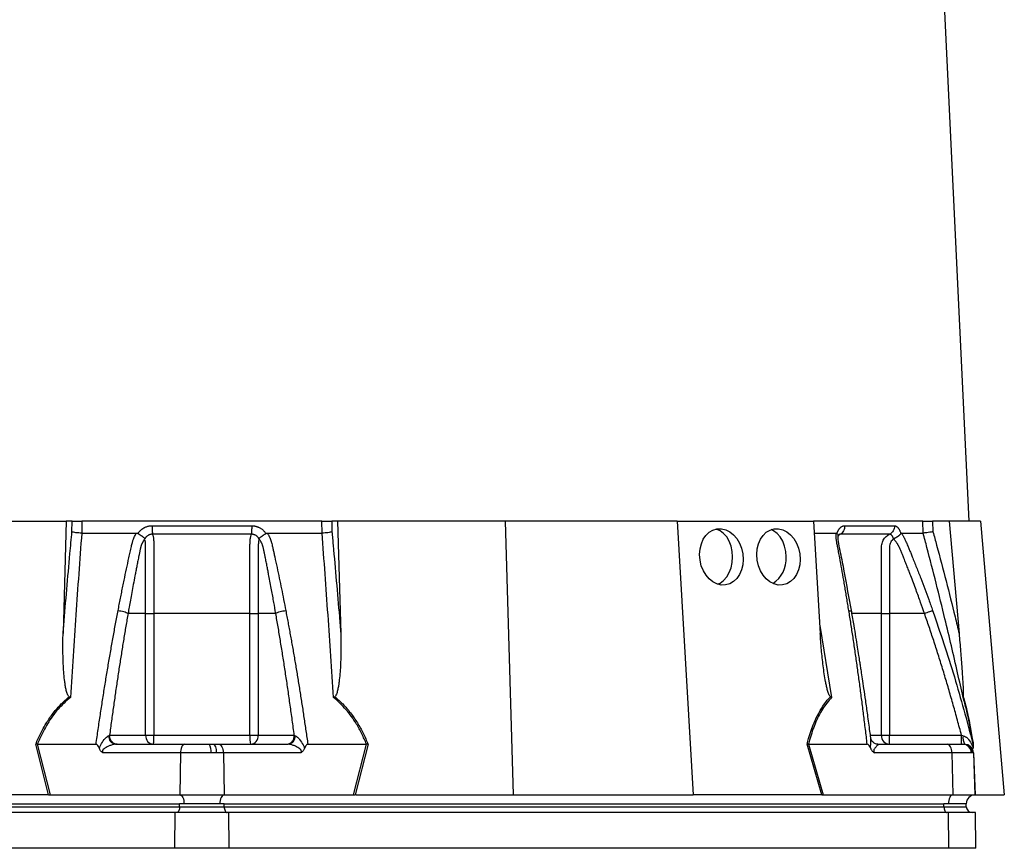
# Model space of a CAD drawing. Extents: x -35 to 1192, y 7 to 1887.
# Tile 11 of 14: x 860 to 1192, y 448 to 727. Entities that reach past the tile are written whole.
import ezdxf

# ---------------------------------------------------------------- set-up
doc = ezdxf.new("R2010")
doc.units = 0
doc.layers.get('0').update_dxf_attribs({"linetype": 'CONTINUOUS'})

msp = doc.modelspace()

# ---------------------------------------------------------------- linework, layer by layer
at = {"color": 7, "linetype": 'CONTINUOUS'}
for p, q in [((1179.76, 558.49), (1139.26, 1400.49)), ((819.75, 558.49), (876.15, 558.49)), ((876.15, 558.49), (875.07, 520.69)), ((878.09, 558.49), (876.15, 558.49)), ((878.05, 554.94), (878.09, 558.49)), ((881.38, 558.49), (881.34, 554.49)), ((962.12, 558.49), (881.38, 558.49)), ((962.16, 554.49), (962.12, 558.49)), ((967.35, 558.49), (965.41, 558.49)), ((965.41, 558.49), (965.44, 554.94)), ((967.35, 558.49), (968.43, 520.69)), ((1023.75, 558.49), (967.35, 558.49)), ((1023.75, 558.49), (1026.38, 466.49)), ((1081.49, 558.49), (1023.75, 558.49)), ((1081.49, 558.49), (1086.91, 466.49)), ((1081.49, 558.49), (1127.43, 558.49)), ((1127.43, 558.49), (1129.66, 520.69)), ((1164.11, 558.49), (1127.43, 558.49)), ((1164.24, 554.49), (1164.11, 558.49)), ((1173.03, 558.49), (1167.43, 558.49)), ((1167.43, 558.49), (1167.55, 554.94)), ((1173.03, 558.49), (1176.34, 520.69)), ((1183.49, 558.49), (1173.03, 558.49)), ((1183.49, 558.49), (1191.54, 466.49)), ((900.25, 554.35), (900.33, 554.49)), ((943.16, 554.49), (943.25, 554.35)), ((1127.67, 554.49), (1134.96, 554.49)), ((1135.26, 554.35), (1135.3, 554.49)), ((1156.72, 554.49), (1156.76, 554.35)), ((902.81, 527.49), (896.91, 527.49)), ((902.81, 486.49), (902.81, 527.49)), ((905.6, 527.49), (905.6, 486.49)), ((937.9, 486.49), (937.9, 527.49)), ((946.58, 527.49), (940.68, 527.49)), ((940.68, 527.49), (940.68, 486.49)), ((1150.22, 486.49), (1150.22, 527.49)), ((1152.9, 527.49), (1152.9, 486.49)), ((1164.7, 527.49), (1152.9, 527.49)), ((1129.5, 523.37), (1133.47, 499.25)), ((870.21, 466.49), (865.87, 483.51)), ((866.41, 483.49), (866.4, 483.49)), ((866.4, 483.49), (870.73, 466.49)), ((866.41, 483.49), (886.14, 483.49)), ((890.68, 486.49), (902.81, 486.49)), ((892.72, 483.49), (916.05, 483.49)), ((902.81, 486.49), (905.6, 486.49)), ((905.6, 486.49), (937.9, 486.49)), ((916.05, 483.49), (924.18, 483.49)), ((924.18, 483.49), (925.59, 483.49)), ((925.59, 483.49), (927.45, 483.49)), ((927.45, 483.49), (950.78, 483.49)), ((937.9, 486.49), (940.68, 486.49)), ((940.68, 486.49), (952.81, 486.49)), ((957.35, 483.49), (977.09, 483.49)), ((972.77, 466.49), (977.1, 483.49)), ((977.62, 483.51), (973.29, 466.49)), ((977.1, 483.49), (977.09, 483.49)), ((1130.16, 466.49), (1125.22, 483.51)), ((1125.71, 483.49), (1125.7, 483.49)), ((1125.7, 483.49), (1130.63, 466.49)), ((1125.71, 483.49), (1145.44, 483.49)), ((1146.6, 486.49), (1150.22, 486.49)), ((1149.13, 483.49), (1172.45, 483.49)), ((1150.22, 486.49), (1152.9, 486.49)), ((1152.9, 483.49), (1152.9, 486.49)), ((1152.9, 486.49), (1177.16, 486.49)), ((1172.45, 483.49), (1177.61, 483.49)), ((1177.61, 483.49), (1177.97, 483.49)), ((1177.97, 483.49), (1178.15, 483.49)), ((1180.89, 484.05), (1181.05, 483.49)), ((1181.04, 483.46), (1180.96, 483.8)), ((914.55, 480.59), (888.51, 480.59)), ((914.55, 480.59), (914.3, 466.49)), ((924.82, 480.59), (914.55, 480.59)), ((926.6, 480.59), (924.82, 480.59)), ((928.95, 480.59), (926.6, 480.59)), ((928.95, 480.59), (929.2, 466.49)), ((954.99, 480.59), (928.95, 480.59)), ((1173.95, 480.59), (1147.91, 480.59)), ((1173.95, 480.59), (1174.2, 466.49)), ((1180.47, 480.59), (1173.95, 480.59)), ((1180.92, 480.59), (1180.47, 480.59)), ((1181.15, 480.59), (1180.92, 480.59)), ((1181.15, 480.59), (1181.64, 466.49)), ((1181.21, 480.43), (1181.69, 466.49)), ((869.92, 466.49), (817.12, 466.49)), ((870.21, 466.49), (870.73, 466.49)), ((870.73, 466.49), (914.3, 466.49)), ((914.3, 466.49), (929.2, 466.49)), ((929.2, 466.49), (972.77, 466.49)), ((972.77, 466.49), (973.29, 466.49)), ((973.58, 466.49), (1026.38, 466.49)), ((1026.38, 466.49), (1086.91, 466.49)), ((1129.92, 466.49), (1086.91, 466.49)), ((1130.16, 466.49), (1130.63, 466.49)), ((1130.63, 466.49), (1174.2, 466.49)), ((1174.2, 466.49), (1181.64, 466.49)), ((1181.75, 466.49), (1191.54, 466.49)), ((912.72, 460.49), (670.72, 460.49)), ((672.25, 463.49), (914.25, 463.49)), ((672.25, 462.49), (914.25, 462.49)), ((912.62, 448.49), (912.72, 460.49)), ((930.77, 460.49), (912.72, 460.49)), ((915.75, 463.49), (914.25, 463.49)), ((914.25, 462.49), (914.25, 463.49)), ((914.25, 462.49), (929.25, 462.49)), ((927.75, 463.49), (915.75, 463.49)), ((929.25, 463.49), (927.75, 463.49)), ((929.25, 463.49), (1171.25, 463.49)), ((929.25, 462.49), (929.25, 463.49)), ((929.25, 462.49), (1171.25, 462.49)), ((1172.77, 460.49), (930.77, 460.49)), ((930.88, 448.49), (930.77, 460.49)), ((1172.75, 463.49), (1171.25, 463.49)), ((1171.25, 462.49), (1171.25, 463.49)), ((1171.25, 462.49), (1178.75, 462.49)), ((1178.75, 463.49), (1172.75, 463.49)), ((1181.8, 460.49), (1172.77, 460.49)), ((1172.88, 448.49), (1172.77, 460.49)), ((1178.75, 462.49), (1178.75, 463.49)), ((1182.01, 448.49), (1181.8, 460.49)), ((912.62, 448.49), (670.62, 448.49)), ((1172.88, 448.49), (930.88, 448.49))]:
    msp.add_line(p, q, dxfattribs=at)
at = {"color": 7, "linetype": 'CONTINUOUS', "flags": 128}
for points in [[(1100.2, 546.49), (1100.07, 548.34), (1099.68, 550.12), (1099.05, 551.76), (1098.2, 553.2), (1097.16, 554.39), (1095.98, 555.26), (1094.7, 555.8), (1094.56, 555.84)], [(1118.19, 546.49), (1118.05, 548.34), (1117.67, 550.12), (1117.03, 551.76), (1116.18, 553.2), (1115.15, 554.39), (1113.97, 555.26), (1113.13, 555.66)], [(1095.12, 537.3), (1095.98, 537.71), (1097.16, 538.59), (1098.2, 539.77), (1099.05, 541.21), (1099.68, 542.85), (1100.07, 544.63), (1100.2, 546.49)], [(925.59, 483.49), (925.79, 483.43), (925.97, 483.27), (926.14, 483), (926.3, 482.65), (926.42, 482.21), (926.52, 481.71), (926.58, 481.16), (926.6, 480.59)], [(927.45, 483.49), (927.74, 483.43), (928.01, 483.27), (928.27, 483), (928.49, 482.65), (928.68, 482.21), (928.82, 481.71), (928.91, 481.16), (928.95, 480.59)], [(1173.95, 480.59), (1173.91, 481.16), (1173.82, 481.71), (1173.68, 482.21), (1173.49, 482.65), (1173.27, 483), (1173.01, 483.27), (1172.74, 483.43), (1172.45, 483.49)], [(914.3, 466.49), (914.59, 466.41), (914.86, 466.23), (915.11, 465.94), (915.33, 465.57), (915.51, 465.12), (915.64, 464.61), (915.72, 464.06), (915.75, 463.49)], [(929.2, 466.49), (928.91, 466.41), (928.64, 466.23), (928.39, 465.94), (928.17, 465.57), (927.99, 465.12), (927.86, 464.61), (927.78, 464.06), (927.75, 463.49)], [(1174.2, 466.49), (1173.91, 466.41), (1173.64, 466.23), (1173.39, 465.94), (1173.17, 465.57), (1172.99, 465.12), (1172.86, 464.61), (1172.78, 464.06), (1172.75, 463.49)], [(914.25, 462.49), (914.23, 462.1), (914.17, 461.72), (914.08, 461.38), (913.96, 461.07), (913.8, 460.82), (913.63, 460.64), (913.44, 460.53), (913.25, 460.49)], [(929.25, 462.49), (929.27, 462.1), (929.32, 461.72), (929.42, 461.38), (929.54, 461.07), (929.69, 460.82), (929.87, 460.64), (930.05, 460.53), (930.25, 460.49)], [(1171.25, 462.49), (1171.27, 462.1), (1171.32, 461.72), (1171.42, 461.38), (1171.54, 461.07), (1171.69, 460.82), (1171.87, 460.64), (1172.05, 460.53), (1172.25, 460.49)]]:
    msp.add_lwpolyline(points, dxfattribs=at)
at = {"color": 7, "linetype": 'CONTINUOUS'}
for centre, radius, start, end in [((1108.32, 545.86), 9.88, 302.8024, 3.631), ((893.08, 486.16), 2.7, 175.715, 262.3675), ((905.63, 486.3), 2.82, 176.1889, 265.5974), ((893.61, 485.74), 12.01, 349.1881, 3.5656), ((920.99, 481.26), 3.89, 350.0892, 34.8392), ((949.88, 485.74), 12.01, 176.434, 190.812), ((937.87, 486.3), 2.82, 274.4026, 3.811), ((950.42, 486.16), 2.7, 277.6326, 4.2851), ((1153.07, 486.34), 2.86, 177.0314, 266.6855), ((1177.55, 480.56), 2.93, 0.5825, 88.6462), ((1182.65, 485.68), 5, 172.1768, 206.0592), ((1177.95, 480.51), 2.97, 1.5175, 89.5534), ((1181.75, 463.49), 3, 92, 180), ((1181.75, 463.49), 3, 90, 91.0431), ((1180.75, 462.49), 2, 180, 270)]:
    msp.add_arc(centre, radius, start, end, dxfattribs=at)
for centre in [(1096.41, 546.49), (1115.6, 546.49)]:
    msp.add_ellipse(centre, major_axis=(-1.41, 9.44), ratio=0.760402, dxfattribs=at)
for centre, major_axis, ratio, start_param, end_param in [((871.25, 463.49), (16.23, -0.25), 0.184165, 1.637472, 1.655677), ((972.25, 463.49), (16.23, 0.25), 0.184165, 1.485915, 1.504121), ((1131.25, 463.49), (13.24, -0.32), 0.225259, 1.658536, 1.676742)]:
    msp.add_ellipse(centre, major_axis=major_axis, ratio=ratio, start_param=start_param, end_param=end_param, dxfattribs=at)
for points, knots in [([(878.09, 558.49), (878.24, 558.49), (878.53, 558.49), (879.32, 558.49), (880.3, 558.49), (881.01, 558.49), (881.38, 558.49)], [0, 0, 0, 0, 0.244921, 0.489851, 0.734702, 1, 1, 1, 1]), ([(900.33, 554.49), (900.38, 554.55), (900.47, 554.69), (900.62, 554.88), (900.77, 555.06), (900.94, 555.24), (901.1, 555.41), (901.28, 555.57), (901.46, 555.72), (901.65, 555.87), (901.85, 556.01), (902.05, 556.13), (902.26, 556.26), (902.48, 556.37), (902.77, 556.51), (903.15, 556.65), (903.6, 556.79), (904.06, 556.89), (904.54, 556.95), (904.86, 556.95), (905.02, 556.96)], [0, 0, 0, 0, 0.044249, 0.088104, 0.131646, 0.174957, 0.218124, 0.261231, 0.304365, 0.347611, 0.391054, 0.434778, 0.478866, 0.523398, 0.568452, 0.654809, 0.74053, 0.826228, 0.912518, 1, 1, 1, 1]), ([(905.02, 556.96), (905.02, 556.68), (905.02, 556.38), (905.03, 555.8), (905.04, 555.51), (905.06, 554.99), (905.07, 554.75), (905.1, 554.36), (905.12, 554.21), (905.13, 554.1)], [0, 0, 0, 0, 0.25, 0.25, 0.5, 0.5, 0.75, 0.75, 1, 1, 1, 1]), ([(938.48, 556.96), (938.48, 556.68), (938.48, 556.38), (938.47, 555.8), (938.46, 555.51), (938.44, 554.99), (938.43, 554.75), (938.4, 554.36), (938.38, 554.21), (938.36, 554.1)], [0, 0, 0, 0, 0.25, 0.25, 0.5, 0.5, 0.75, 0.75, 1, 1, 1, 1]), ([(938.48, 556.96), (938.56, 556.96), (938.72, 556.96), (938.96, 556.94), (939.2, 556.92), (939.43, 556.88), (939.67, 556.84), (939.9, 556.79), (940.12, 556.72), (940.35, 556.65), (940.57, 556.57), (940.86, 556.45), (941.2, 556.28), (941.59, 556.05), (941.96, 555.79), (942.3, 555.51), (942.61, 555.19), (942.9, 554.86), (943.08, 554.61), (943.16, 554.49)], [0, 0, 0, 0, 0.043926, 0.087482, 0.130742, 0.173781, 0.216675, 0.259499, 0.302332, 0.345249, 0.388327, 0.431642, 0.51487, 0.596532, 0.677148, 0.757255, 0.837402, 0.918139, 1, 1, 1, 1]), ([(962.12, 558.49), (962.46, 558.49), (963.14, 558.49), (964.1, 558.49), (964.93, 558.49), (965.25, 558.49), (965.41, 558.49)], [0, 0, 0, 0, 0.244597, 0.489193, 0.733873, 1, 1, 1, 1]), ([(1135.3, 554.49), (1135.33, 554.55), (1135.38, 554.69), (1135.45, 554.88), (1135.54, 555.06), (1135.62, 555.24), (1135.71, 555.41), (1135.81, 555.57), (1135.91, 555.72), (1136.01, 555.87), (1136.12, 556.01), (1136.23, 556.13), (1136.34, 556.26), (1136.46, 556.37), (1136.63, 556.51), (1136.83, 556.65), (1137.08, 556.79), (1137.34, 556.89), (1137.6, 556.95), (1137.78, 556.95), (1137.87, 556.96)], [0, 0, 0, 0, 0.044249, 0.088103, 0.131644, 0.174954, 0.21812, 0.261226, 0.304357, 0.347601, 0.391041, 0.434763, 0.478847, 0.523375, 0.568424, 0.654803, 0.740537, 0.826241, 0.912528, 1, 1, 1, 1]), ([(1137.87, 556.96), (1137.87, 556.68), (1137.85, 556.38), (1137.72, 555.8), (1137.62, 555.51), (1137.34, 554.99), (1137.17, 554.75), (1136.79, 554.36), (1136.57, 554.21), (1136.36, 554.1)], [0, 0, 0, 0, 0.25, 0.25, 0.5, 0.5, 0.75, 0.75, 1, 1, 1, 1]), ([(1154.6, 556.96), (1154.61, 556.68), (1154.58, 556.38), (1154.44, 555.8), (1154.33, 555.51), (1154.03, 554.99), (1153.85, 554.75), (1153.43, 554.36), (1153.21, 554.21), (1152.97, 554.1)], [0, 0, 0, 0, 0.25, 0.25, 0.5, 0.5, 0.75, 0.75, 1, 1, 1, 1]), ([(1154.6, 556.96), (1154.64, 556.96), (1154.71, 556.96), (1154.81, 556.94), (1154.92, 556.92), (1155.02, 556.88), (1155.13, 556.84), (1155.23, 556.78), (1155.33, 556.72), (1155.43, 556.65), (1155.53, 556.57), (1155.66, 556.45), (1155.82, 556.28), (1155.99, 556.05), (1156.16, 555.79), (1156.31, 555.51), (1156.46, 555.19), (1156.59, 554.86), (1156.68, 554.61), (1156.72, 554.49)], [0, 0, 0, 0, 0.043919, 0.087472, 0.13073, 0.173768, 0.216664, 0.259492, 0.30233, 0.345255, 0.388344, 0.431671, 0.51489, 0.596546, 0.677156, 0.757259, 0.837405, 0.91814, 1, 1, 1, 1]), ([(1164.11, 558.49), (1164.23, 558.49), (1164.41, 558.49), (1164.86, 558.49), (1165.13, 558.49), (1165.58, 558.49), (1165.74, 558.49), (1166.06, 558.49), (1166.23, 558.49), (1166.75, 558.49), (1167.09, 558.49), (1167.43, 558.49)], [0, 0, 0, 0, 0.25, 0.25, 0.5, 0.5, 0.625, 0.625, 0.75, 0.75, 1, 1, 1, 1]), ([(875.07, 520.69), (875.14, 521.63), (875.88, 530.62), (876.86, 542.05), (877.83, 552.49), (878.05, 554.94)], [0, 0, 0, 0, 0.082091, 0.78432, 1, 1, 1, 1]), ([(881.35, 554.49), (880.65, 545.34), (879.99, 536.16), (878.72, 517.74), (878.12, 508.51), (877.54, 499.25)], [0, 0, 0, 0, 0.5, 0.5, 1, 1, 1, 1]), ([(881.34, 554.49), (881, 554.5), (880.32, 554.53), (879.36, 554.63), (878.55, 554.77), (878.18, 554.88), (878.06, 554.94), (878.05, 554.94)], [0, 0, 0, 0, 0.243078, 0.486116, 0.730224, 0.994534, 1, 1, 1, 1]), ([(893.56, 528.45), (893.69, 529.13), (893.96, 530.51), (894.36, 532.56), (894.77, 534.59), (895.18, 536.62), (895.71, 539.24), (896.38, 542.43), (897.06, 545.59), (897.62, 548.1), (897.95, 549.59), (898.19, 550.65), (898.35, 551.26), (898.49, 551.77), (898.66, 552.27), (898.86, 552.8), (899.12, 553.37), (899.41, 553.94), (899.62, 554.3), (899.73, 554.49)], [0, 0, 0, 0, 0.077777, 0.1552, 0.232272, 0.308995, 0.385372, 0.530526, 0.674474, 0.747423, 0.819615, 0.846383, 0.869761, 0.889755, 0.906383, 0.929523, 0.9528, 0.976272, 1, 1, 1, 1]), ([(899.73, 554.49), (899.77, 554.49), (899.84, 554.48), (899.95, 554.47), (900.06, 554.44), (900.16, 554.4), (900.22, 554.37), (900.25, 554.35)], [0, 0, 0, 0, 0.212576, 0.416535, 0.614103, 0.807726, 1, 1, 1, 1]), ([(900.25, 554.35), (900.3, 554.32), (900.39, 554.26), (900.53, 554.18), (900.67, 554.09), (900.8, 554), (900.93, 553.92), (901.05, 553.84), (901.17, 553.76), (901.28, 553.68), (901.44, 553.57), (901.63, 553.44), (901.85, 553.28), (902.03, 553.15), (902.18, 553.03), (902.29, 552.93), (902.39, 552.85), (902.46, 552.77), (902.5, 552.71), (902.54, 552.65), (902.55, 552.6), (902.55, 552.58)], [0, 0, 0, 0, 0.048717, 0.096614, 0.143569, 0.18947, 0.234212, 0.277701, 0.319851, 0.360589, 0.399847, 0.496372, 0.584985, 0.665278, 0.737075, 0.800396, 0.855408, 0.902399, 0.941768, 0.974049, 1, 1, 1, 1]), ([(905.13, 554.1), (905.08, 554.1), (904.96, 554.1), (904.8, 554.09), (904.63, 554.07), (904.46, 554.04), (904.3, 554), (904.14, 553.95), (903.98, 553.89), (903.75, 553.79), (903.46, 553.62), (903.17, 553.38), (902.94, 553.15), (902.77, 552.93), (902.65, 552.74), (902.59, 552.63), (902.57, 552.58)], [0, 0, 0, 0, 0.053547, 0.106992, 0.160359, 0.213674, 0.266961, 0.320245, 0.373552, 0.426905, 0.564401, 0.685189, 0.789243, 0.876461, 0.946727, 1, 1, 1, 1]), ([(938.36, 554.1), (937.08, 554.1), (934.33, 554.1), (930.34, 554.1), (926.12, 554.1), (923.25, 554.1), (920.25, 554.1), (917.37, 554.1), (913.15, 554.1), (909.17, 554.1), (906.42, 554.1), (905.13, 554.1)], [0.758909, 0.758909, 0.758909, 0.758909, 0.7820302, 0.8131687, 0.8443073, 0.8754458, 0.8754458, 0.9065844, 0.9377229, 0.9688615, 0.9919828, 0.9919828, 0.9919828, 0.9919828]), ([(905.13, 554.1), (905.17, 554), (905.29, 553.68), (905.45, 552.83), (905.57, 551.46), (905.61, 549.94), (905.6, 547.47), (905.6, 545.16), (905.6, 543.2), (905.6, 542.71), (905.6, 538.63), (905.6, 533.58), (905.6, 528.55), (905.6, 527.49)], [0, 0, 0, 0, 0.023788, 0.0801, 0.137243, 0.194952, 0.243607, 0.404393, 0.44459, 0.454639, 0.457151, 0.8855, 1, 1, 1, 1]), ([(937.9, 527.49), (937.9, 529.49), (937.9, 534.99), (937.9, 540.5), (937.9, 545.51), (937.9, 547.47), (937.89, 549.94), (937.93, 551.46), (938.05, 552.83), (938.2, 553.68), (938.33, 554), (938.37, 554.1)], [0, 0, 0, 0, 0.215855, 0.593628, 0.595481, 0.756235, 0.804878, 0.862574, 0.919705, 0.976006, 1, 1, 1, 1]), ([(940.93, 552.58), (940.91, 552.61), (940.87, 552.7), (940.8, 552.83), (940.69, 552.98), (940.56, 553.14), (940.4, 553.32), (940.19, 553.5), (939.95, 553.67), (939.67, 553.83), (939.36, 553.95), (939.04, 554.04), (938.7, 554.1), (938.48, 554.1), (938.36, 554.1)], [0, 0, 0, 0, 0.0385, 0.086512, 0.144038, 0.211046, 0.287486, 0.373312, 0.4685, 0.573058, 0.679044, 0.785398, 0.892318, 1, 1, 1, 1]), ([(940.94, 552.59), (940.95, 552.6), (940.95, 552.63), (940.97, 552.67), (940.99, 552.71), (941.03, 552.75), (941.07, 552.8), (941.12, 552.86), (941.19, 552.92), (941.26, 552.98), (941.35, 553.06), (941.46, 553.14), (941.58, 553.23), (941.71, 553.33), (941.87, 553.44), (942.04, 553.56), (942.24, 553.7), (942.47, 553.85), (942.71, 554.02), (942.98, 554.18), (943.16, 554.3), (943.25, 554.35)], [0, 0, 0, 0, 0.017192, 0.037345, 0.060751, 0.087633, 0.118168, 0.152501, 0.190751, 0.233016, 0.279364, 0.329835, 0.384429, 0.443107, 0.505774, 0.572278, 0.648628, 0.730166, 0.816364, 0.906569, 1, 1, 1, 1]), ([(943.25, 554.35), (943.28, 554.37), (943.33, 554.4), (943.41, 554.43), (943.49, 554.46), (943.58, 554.47), (943.67, 554.49), (943.74, 554.49), (943.77, 554.49)], [0, 0, 0, 0, 0.160202, 0.321039, 0.484027, 0.650625, 0.822199, 1, 1, 1, 1]), ([(943.77, 554.49), (943.83, 554.38), (943.95, 554.18), (944.13, 553.86), (944.29, 553.54), (944.44, 553.23), (944.59, 552.91), (944.72, 552.58), (944.84, 552.26), (944.96, 551.93), (945.09, 551.51), (945.24, 550.93), (945.44, 550.07), (945.68, 549.01), (945.95, 547.81), (946.39, 545.79), (947, 542.97), (947.76, 539.37), (948.5, 535.75), (949.23, 532.12), (949.7, 529.67), (949.94, 528.45)], [0, 0, 0, 0, 0.013423, 0.026738, 0.039956, 0.053088, 0.066144, 0.079134, 0.09207, 0.104963, 0.117824, 0.141662, 0.172831, 0.217057, 0.263491, 0.312127, 0.449156, 0.58733, 0.723761, 0.861313, 1, 1, 1, 1]), ([(965.96, 499.25), (965.38, 508.51), (964.78, 517.74), (963.51, 536.16), (962.85, 545.34), (962.14, 554.49)], [0, 0, 0, 0, 0.5, 0.5, 1, 1, 1, 1]), ([(965.44, 554.94), (965.44, 554.94), (965.32, 554.88), (964.95, 554.77), (964.14, 554.63), (963.17, 554.53), (962.5, 554.5), (962.16, 554.49)], [0, 0, 0, 0, 0.0054657, 0.269776, 0.5138845, 0.7569222, 1, 1, 1, 1]), ([(965.44, 554.94), (965.59, 553.42), (966.47, 543.92), (967.46, 532.51), (968.28, 522.58), (968.43, 520.69)], [0, 0, 0, 0, 0.133372, 0.835603, 1, 1, 1, 1]), ([(1134.96, 554.49), (1134.98, 554.49), (1135.02, 554.48), (1135.09, 554.47), (1135.15, 554.44), (1135.2, 554.4), (1135.24, 554.37), (1135.26, 554.35)], [0, 0, 0, 0, 0.212576, 0.416535, 0.614103, 0.807726, 1, 1, 1, 1]), ([(1139.27, 528.45), (1139.15, 529.13), (1138.93, 530.51), (1138.59, 532.56), (1138.25, 534.59), (1137.9, 536.62), (1137.45, 539.24), (1136.88, 542.43), (1136.3, 545.59), (1135.83, 548.1), (1135.54, 549.59), (1135.34, 550.65), (1135.23, 551.26), (1135.14, 551.77), (1135.08, 552.27), (1135.02, 552.8), (1134.98, 553.37), (1134.96, 553.94), (1134.96, 554.3), (1134.96, 554.49)], [0, 0, 0, 0, 0.0777766, 0.1551997, 0.2322716, 0.3089948, 0.3853718, 0.5305262, 0.6744738, 0.7474235, 0.8196146, 0.8463831, 0.8697605, 0.889755, 0.9063828, 0.929523, 0.9527995, 0.9762724, 1, 1, 1, 1]), ([(1135.26, 554.35), (1135.39, 554.19), (1135.64, 553.89), (1135.63, 553.6), (1135.63, 553.46)], [0, 0, 0, 0, 0.542772, 1, 1, 1, 1]), ([(1135.63, 553.24), (1135.64, 553.3), (1135.7, 553.49), (1135.82, 553.77), (1135.97, 554.01), (1135.95, 553.99), (1135.94, 553.98)], [0, 0, 0, 0, 0.121011, 0.34723, 0.710469, 1, 1, 1, 1]), ([(1140.23, 528), (1139.39, 532.59), (1138.18, 539.27), (1136.76, 546.82), (1135.77, 551.03), (1135.7, 552.83), (1135.67, 553.74)], [0, 0, 0, 0, 0.521788, 0.759699, 0.879052, 1, 1, 1, 1]), ([(1136.36, 554.1), (1136.2, 554.01), (1135.99, 553.9), (1135.82, 553.7), (1135.77, 553.65)], [0, 0, 0, 0, 0.7406169, 1, 1, 1, 1]), ([(1136.36, 554.1), (1136.25, 554.1), (1136.08, 554.09), (1135.93, 553.97), (1135.87, 553.93)], [0, 0, 0, 0, 0.646085, 1, 1, 1, 1]), ([(1152.97, 554.1), (1152.4, 554.1), (1151.16, 554.1), (1149.31, 554.1), (1147.29, 554.1), (1145.88, 554.1), (1144.38, 554.1), (1142.92, 554.1), (1140.71, 554.1), (1138.58, 554.1), (1137.07, 554.1), (1136.36, 554.1)], [0.7589111, 0.7589111, 0.7589111, 0.7589111, 0.7820302, 0.8131687, 0.8443073, 0.8754458, 0.8754458, 0.9065844, 0.9377229, 0.9688615, 0.9919807, 0.9919807, 0.9919807, 0.9919807]), ([(1150.22, 527.49), (1150.22, 529.49), (1150.22, 534.99), (1150.22, 540.5), (1150.22, 545.51), (1150.26, 547.47), (1150.18, 549.94), (1150.45, 551.46), (1151.23, 552.83), (1152.15, 553.68), (1152.79, 554), (1152.97, 554.1)], [0, 0, 0, 0, 0.215903, 0.59376, 0.595614, 0.756403, 0.805057, 0.862766, 0.91991, 0.976223, 1, 1, 1, 1]), ([(1154.27, 552.58), (1154.26, 552.62), (1154.24, 552.7), (1154.2, 552.83), (1154.15, 552.98), (1154.08, 553.14), (1153.99, 553.32), (1153.89, 553.5), (1153.76, 553.67), (1153.62, 553.83), (1153.47, 553.95), (1153.31, 554.04), (1153.14, 554.1), (1153.03, 554.1), (1152.97, 554.1)], [0, 0, 0, 0, 0.038504, 0.086514, 0.144034, 0.211029, 0.287449, 0.37325, 0.468405, 0.572922, 0.680036, 0.786786, 0.893373, 1, 1, 1, 1]), ([(1154.29, 552.59), (1154.3, 552.6), (1154.34, 552.63), (1154.39, 552.67), (1154.46, 552.71), (1154.54, 552.75), (1154.64, 552.8), (1154.74, 552.86), (1154.86, 552.92), (1154.99, 552.98), (1155.14, 553.06), (1155.29, 553.14), (1155.45, 553.23), (1155.61, 553.33), (1155.78, 553.44), (1155.96, 553.56), (1156.14, 553.7), (1156.32, 553.85), (1156.49, 554.02), (1156.64, 554.18), (1156.72, 554.3), (1156.76, 554.35)], [0, 0, 0, 0, 0.017248, 0.037456, 0.060913, 0.087838, 0.118407, 0.152763, 0.191026, 0.233291, 0.279627, 0.330072, 0.384627, 0.443251, 0.505852, 0.572276, 0.648655, 0.730209, 0.816408, 0.906598, 1, 1, 1, 1]), ([(1156.76, 554.35), (1156.77, 554.37), (1156.79, 554.4), (1156.82, 554.43), (1156.86, 554.46), (1156.9, 554.47), (1156.93, 554.49), (1156.96, 554.49), (1156.98, 554.49)], [0, 0, 0, 0, 0.160202, 0.321039, 0.484027, 0.650625, 0.822199, 1, 1, 1, 1]), ([(1156.97, 554.49), (1157.04, 554.38), (1157.16, 554.18), (1157.34, 553.86), (1157.51, 553.54), (1157.68, 553.23), (1157.85, 552.91), (1158.01, 552.58), (1158.17, 552.26), (1158.33, 551.93), (1158.52, 551.51), (1158.78, 550.93), (1159.14, 550.07), (1159.58, 549.01), (1160.08, 547.81), (1160.9, 545.79), (1162.03, 542.97), (1163.43, 539.37), (1164.8, 535.75), (1166.15, 532.12), (1167.02, 529.67), (1167.45, 528.45)], [0, 0, 0, 0, 0.013423, 0.026738, 0.039956, 0.053088, 0.066144, 0.079134, 0.09207, 0.104963, 0.117824, 0.141662, 0.172831, 0.217057, 0.263491, 0.312127, 0.449156, 0.58733, 0.723761, 0.861313, 1, 1, 1, 1]), ([(1167.55, 554.94), (1167.55, 554.94), (1167.18, 554.88), (1166.46, 554.77), (1165.49, 554.63), (1164.7, 554.53), (1164.39, 554.5), (1164.24, 554.49)], [0, 0, 0, 0, 0.005465, 0.269782, 0.513884, 0.756924, 1, 1, 1, 1]), ([(1177.68, 499.25), (1177.07, 502), (1175.11, 510.81), (1171.17, 527.63), (1167.24, 543.27), (1164.67, 552.86), (1164.24, 554.49)], [0, 0, 0, 0, 0.148834, 0.476021, 0.911201, 1, 1, 1, 1]), ([(1167.55, 554.94), (1167.97, 553.42), (1170.56, 543.92), (1173.49, 532.51), (1175.88, 522.58), (1176.34, 520.69)], [0, 0, 0, 0, 0.133371, 0.835602, 1, 1, 1, 1]), ([(902.46, 552.46), (902.41, 552.39), (902.31, 552.25), (902.16, 552.03), (902.03, 551.81), (901.9, 551.6), (901.78, 551.38), (901.67, 551.16), (901.57, 550.94), (901.48, 550.72), (901.4, 550.51), (901.32, 550.29), (901.25, 550.09), (901.19, 549.88), (901.13, 549.63), (901.06, 549.35), (900.98, 549.01), (900.91, 548.68), (900.85, 548.34), (900.8, 548.07), (900.75, 547.82), (900.7, 547.59), (900.64, 547.28), (900.56, 546.9), (900.39, 546.06), (900.14, 544.82), (899.83, 543.22), (899.53, 541.68), (899.14, 539.69), (898.69, 537.3), (898.18, 534.56), (897.71, 532.02), (897.3, 529.69), (897.04, 528.2), (896.91, 527.49)], [0, 0, 0, 0, 0.0106625, 0.0211978, 0.0315941, 0.0418388, 0.0519189, 0.0618212, 0.0715325, 0.0810398, 0.0903303, 0.0993919, 0.108213, 0.1167826, 0.1250909, 0.1387186, 0.1522049, 0.1655575, 0.1787861, 0.1918997, 0.1981672, 0.2074772, 0.219813, 0.2351506, 0.2534596, 0.3194178, 0.3828642, 0.4438115, 0.5022754, 0.6182718, 0.7260111, 0.8254931, 0.9167817, 1, 1, 1, 1]), ([(902.81, 527.49), (902.81, 528.81), (902.81, 532.79), (902.81, 538.96), (902.82, 544.64), (902.81, 548.09), (902.82, 549.64), (902.8, 550.64), (902.75, 551.42), (902.68, 552.03), (902.57, 552.29), (902.52, 552.39)], [0, 0, 0, 0, 0.156913, 0.470739, 0.729084, 0.828623, 0.878272, 0.912857, 0.946596, 0.978177, 1, 1, 1, 1]), ([(940.99, 552.41), (940.95, 552.33), (940.9, 552.23), (940.81, 551.91), (940.74, 551.42), (940.69, 550.64), (940.68, 549.64), (940.69, 547.44), (940.68, 545.16), (940.68, 543.2), (940.68, 542.71), (940.68, 538.63), (940.68, 533.58), (940.68, 528.55), (940.68, 527.49)], [0, 0, 0, 0, 0.0172592, 0.0233407, 0.0548716, 0.0885582, 0.1230898, 0.1726607, 0.3485316, 0.3924991, 0.4034912, 0.4062396, 0.8747685, 1, 1, 1, 1]), ([(946.58, 527.49), (946.37, 528.71), (945.91, 531.35), (945.14, 535.58), (944.47, 539.07), (943.97, 541.67), (943.67, 543.21), (943.36, 544.81), (943.1, 546.08), (942.92, 546.99), (942.81, 547.52), (942.7, 548.06), (942.59, 548.59), (942.47, 549.13), (942.39, 549.56), (942.31, 549.89), (942.25, 550.11), (942.17, 550.35), (942.08, 550.59), (941.97, 550.85), (941.85, 551.11), (941.72, 551.37), (941.57, 551.64), (941.41, 551.92), (941.23, 552.19), (941.1, 552.37), (941.04, 552.46)], [0, 0, 0, 0, 0.143085, 0.308796, 0.497427, 0.555835, 0.616742, 0.680167, 0.746121, 0.767405, 0.788723, 0.810074, 0.831456, 0.852865, 0.874301, 0.883002, 0.892336, 0.902282, 0.912815, 0.923904, 0.935514, 0.947608, 0.960145, 0.973084, 0.986383, 1, 1, 1, 1]), ([(1154.27, 552.41), (1154.15, 552.33), (1153.98, 552.23), (1153.65, 551.91), (1153.31, 551.42), (1153, 550.64), (1152.88, 549.64), (1152.95, 547.44), (1152.9, 545.16), (1152.91, 543.2), (1152.91, 542.71), (1152.91, 538.63), (1152.9, 533.58), (1152.9, 528.55), (1152.9, 527.49)], [0, 0, 0, 0, 0.017268, 0.023349, 0.05488, 0.088566, 0.123097, 0.172668, 0.348537, 0.392504, 0.403496, 0.406245, 0.87477, 1, 1, 1, 1]), ([(1164.7, 527.49), (1164.28, 528.71), (1163.35, 531.35), (1161.81, 535.58), (1160.49, 539.07), (1159.49, 541.67), (1158.89, 543.21), (1158.25, 544.81), (1157.75, 546.08), (1157.38, 546.99), (1157.16, 547.52), (1156.94, 548.06), (1156.72, 548.59), (1156.49, 549.13), (1156.31, 549.56), (1156.17, 549.89), (1156.05, 550.11), (1155.92, 550.35), (1155.78, 550.59), (1155.62, 550.85), (1155.45, 551.11), (1155.26, 551.37), (1155.06, 551.64), (1154.85, 551.92), (1154.63, 552.19), (1154.48, 552.37), (1154.4, 552.46)], [0, 0, 0, 0, 0.143085, 0.308796, 0.497427, 0.555835, 0.616742, 0.680167, 0.746121, 0.767405, 0.788723, 0.810074, 0.831456, 0.852865, 0.874301, 0.883002, 0.892336, 0.902282, 0.912815, 0.923904, 0.935514, 0.947608, 0.960145, 0.973084, 0.986383, 1, 1, 1, 1]), ([(886.14, 483.49), (886.26, 484.32), (886.5, 485.99), (886.86, 488.49), (887.23, 490.97), (887.59, 493.43), (887.97, 495.87), (888.34, 498.3), (888.72, 500.72), (889.11, 503.12), (889.49, 505.5), (889.88, 507.87), (890.28, 510.22), (890.67, 512.55), (891.08, 514.87), (891.48, 517.17), (891.89, 519.46), (892.3, 521.73), (892.72, 523.98), (893.14, 526.22), (893.42, 527.71), (893.56, 528.45)], [0, 0, 0, 0, 0.055211, 0.1101282, 0.1647529, 0.2190862, 0.2731293, 0.3268835, 0.38035, 0.4335301, 0.4864251, 0.5390363, 0.5913651, 0.6434129, 0.6951811, 0.7466711, 0.7978843, 0.8488223, 0.8994865, 0.9498786, 1, 1, 1, 1]), ([(896.91, 527.49), (896.79, 526.78), (896.54, 525.35), (896.18, 523.2), (895.81, 521.04), (895.45, 518.85), (895.09, 516.65), (894.74, 514.43), (894.39, 512.2), (894.04, 509.95), (893.69, 507.68), (893.34, 505.39), (893, 503.09), (892.66, 500.77), (892.33, 498.43), (891.99, 496.07), (891.66, 493.7), (891.33, 491.31), (891.01, 488.91), (890.79, 487.3), (890.68, 486.49)], [0, 0, 0, 0, 0.052635, 0.105609, 0.158921, 0.212573, 0.266566, 0.320902, 0.375581, 0.430604, 0.485973, 0.541688, 0.597751, 0.654162, 0.710923, 0.768034, 0.825496, 0.883311, 0.941478, 1, 1, 1, 1]), ([(893.56, 528.45), (893.86, 528.42), (894.18, 528.38), (894.84, 528.26), (895.17, 528.19), (895.8, 528.01), (896.09, 527.91), (896.57, 527.7), (896.77, 527.59), (896.91, 527.49)], [0, 0, 0, 0, 0.25, 0.25, 0.5, 0.5, 0.75, 0.75, 1, 1, 1, 1]), ([(902.81, 527.49), (903.09, 527.49), (903.51, 527.49), (904.48, 527.49), (905.05, 527.49), (905.6, 527.49)], [0, 0, 0, 0, 0.5, 0.5, 1, 1, 1, 1]), ([(937.9, 527.49), (938.45, 527.49), (939.01, 527.49), (939.99, 527.49), (940.41, 527.49), (940.68, 527.49)], [0, 0, 0, 0, 0.5, 0.5, 1, 1, 1, 1]), ([(946.58, 527.49), (946.73, 527.59), (946.92, 527.7), (947.41, 527.91), (947.7, 528.01), (948.32, 528.19), (948.66, 528.26), (949.32, 528.38), (949.64, 528.42), (949.94, 528.45)], [0, 0, 0, 0, 0.25, 0.25, 0.5, 0.5, 0.75, 0.75, 1, 1, 1, 1]), ([(952.81, 486.49), (952.7, 487.34), (952.47, 489.05), (952.13, 491.59), (951.78, 494.12), (951.43, 496.63), (951.07, 499.12), (950.72, 501.59), (950.36, 504.04), (949.99, 506.47), (949.63, 508.88), (949.26, 511.27), (948.88, 513.65), (948.51, 516), (948.13, 518.34), (947.75, 520.65), (947.36, 522.95), (946.98, 525.22), (946.71, 526.73), (946.58, 527.49)], [0, 0, 0, 0, 0.061953, 0.1235091, 0.1846696, 0.2454353, 0.3058075, 0.3657872, 0.4253756, 0.4845737, 0.5433828, 0.6018042, 0.6598389, 0.7174882, 0.7747535, 0.8316359, 0.8881369, 0.9442578, 1, 1, 1, 1]), ([(949.94, 528.45), (950.06, 527.78), (950.32, 526.43), (950.7, 524.41), (951.08, 522.38), (951.45, 520.33), (951.82, 518.26), (952.19, 516.19), (952.56, 514.1), (952.92, 512), (953.28, 509.88), (953.63, 507.75), (953.99, 505.61), (954.34, 503.46), (954.68, 501.29), (955.03, 499.11), (955.37, 496.92), (955.71, 494.71), (956.04, 492.49), (956.38, 490.26), (956.71, 488.01), (957.03, 485.76), (957.25, 484.24), (957.35, 483.49)], [0, 0, 0, 0, 0.0453363, 0.0908939, 0.1366742, 0.1826782, 0.2289071, 0.2753619, 0.3220437, 0.3689537, 0.4160929, 0.4634623, 0.5110629, 0.5588958, 0.6069619, 0.6552622, 0.7037976, 0.7525692, 0.8015777, 0.8508242, 0.9003095, 0.9500345, 1, 1, 1, 1]), ([(1145.44, 483.49), (1145.35, 484.32), (1145.15, 485.99), (1144.85, 488.49), (1144.55, 490.97), (1144.24, 493.43), (1143.93, 495.87), (1143.62, 498.3), (1143.31, 500.72), (1142.99, 503.12), (1142.67, 505.5), (1142.34, 507.87), (1142.02, 510.22), (1141.68, 512.55), (1141.35, 514.87), (1141.01, 517.17), (1140.67, 519.46), (1140.32, 521.73), (1139.98, 523.98), (1139.62, 526.22), (1139.38, 527.71), (1139.27, 528.45)], [0, 0, 0, 0, 0.055211, 0.110128, 0.164753, 0.219086, 0.273129, 0.326884, 0.38035, 0.43353, 0.486425, 0.539036, 0.591365, 0.643413, 0.695181, 0.746671, 0.797884, 0.848822, 0.899487, 0.949879, 1, 1, 1, 1]), ([(1139.27, 528.45), (1139.48, 528.41), (1139.91, 528.34), (1140.21, 528.17), (1140.19, 528.03), (1140.19, 528)], [0, 0, 0, 0, 0.41314, 0.850219, 1, 1, 1, 1]), ([(1146.64, 485.64), (1146.54, 486.36), (1146.21, 488.95), (1145.64, 493.12), (1144.97, 497.92), (1144.38, 501.97), (1143.89, 505.28), (1143.52, 507.77), (1143.23, 509.67), (1142.96, 511.43), (1142.62, 513.57), (1142.18, 516.32), (1141.64, 519.68), (1140.98, 523.65), (1140.49, 526.48), (1140.23, 528)], [0, 0, 0, 0, 0.050663, 0.180653, 0.293264, 0.388491, 0.466333, 0.526794, 0.564787, 0.601012, 0.651659, 0.716876, 0.796665, 0.891033, 1, 1, 1, 1]), ([(1150.22, 527.49), (1147.79, 527.49), (1144.71, 527.49), (1141.08, 527.49), (1140.31, 527.49)], [0, 0, 0, 0, 0.789481, 1, 1, 1, 1]), ([(1150.22, 527.49), (1150.46, 527.49), (1150.85, 527.49), (1151.79, 527.49), (1152.35, 527.49), (1152.9, 527.49)], [0, 0, 0, 0, 0.5, 0.5, 1, 1, 1, 1]), ([(1164.7, 527.49), (1164.99, 527.59), (1165.3, 527.7), (1165.9, 527.91), (1166.19, 528.01), (1166.71, 528.19), (1166.93, 528.26), (1167.27, 528.38), (1167.38, 528.42), (1167.45, 528.45)], [0, 0, 0, 0, 0.25, 0.25, 0.5, 0.5, 0.75, 0.75, 1, 1, 1, 1]), ([(1177.16, 486.49), (1176.94, 487.34), (1176.48, 489.05), (1175.79, 491.59), (1175.1, 494.12), (1174.39, 496.63), (1173.68, 499.12), (1172.97, 501.59), (1172.25, 504.04), (1171.52, 506.47), (1170.79, 508.88), (1170.05, 511.27), (1169.3, 513.65), (1168.55, 516), (1167.8, 518.34), (1167.03, 520.65), (1166.26, 522.95), (1165.49, 525.22), (1164.96, 526.73), (1164.7, 527.49)], [0, 0, 0, 0, 0.061953, 0.123509, 0.18467, 0.245435, 0.305808, 0.365787, 0.425376, 0.484574, 0.543383, 0.601804, 0.659839, 0.717488, 0.774754, 0.831636, 0.888137, 0.944258, 1, 1, 1, 1]), ([(1167.45, 528.45), (1169.97, 521.03), (1174.92, 506.37), (1178.92, 491.43), (1180.89, 484.05)], [0, 0, 0, 0, 0.506448, 1, 1, 1, 1]), ([(877.1, 499.48), (877, 499.54), (876.92, 499.61), (876.79, 499.79), (876.73, 499.88), (876.57, 500.17), (876.49, 500.38), (876.27, 501.01), (876.16, 501.45), (875.97, 502.32), (875.89, 502.76), (875.75, 503.64), (875.69, 504.09), (875.52, 505.42), (875.43, 506.31), (875.28, 508.1), (875.22, 509), (875.08, 511.69), (875.03, 513.48), (875, 517.09), (875.01, 518.89), (875.07, 520.69)], [0, 0, 0, 0, 0.015625, 0.015625, 0.03125, 0.03125, 0.0625, 0.0625, 0.125, 0.125, 0.1875, 0.1875, 0.25, 0.25, 0.375, 0.375, 0.5, 0.5, 0.75, 0.75, 1, 1, 1, 1]), ([(968.43, 520.69), (968.48, 518.89), (968.5, 517.09), (968.47, 513.48), (968.42, 511.68), (968.28, 508.99), (968.22, 508.09), (968.07, 506.3), (967.98, 505.41), (967.81, 504.07), (967.75, 503.63), (967.6, 502.75), (967.52, 502.31), (967.33, 501.43), (967.22, 501), (967, 500.37), (966.92, 500.17), (966.77, 499.88), (966.71, 499.79), (966.58, 499.61), (966.5, 499.53), (966.4, 499.48)], [0, 0, 0, 0, 0.25, 0.25, 0.5, 0.5, 0.625, 0.625, 0.75, 0.75, 0.8125, 0.8125, 0.875, 0.875, 0.9375, 0.9375, 0.96875, 0.96875, 0.984375, 0.984375, 1, 1, 1, 1]), ([(1133.05, 499.48), (1132.97, 499.54), (1132.9, 499.61), (1132.78, 499.79), (1132.72, 499.88), (1132.57, 500.17), (1132.49, 500.38), (1132.26, 501.01), (1132.13, 501.45), (1131.9, 502.32), (1131.8, 502.76), (1131.61, 503.64), (1131.53, 504.09), (1131.28, 505.42), (1131.13, 506.31), (1130.87, 508.1), (1130.74, 509), (1130.41, 511.69), (1130.22, 513.48), (1129.9, 517.09), (1129.76, 518.89), (1129.66, 520.69)], [0, 0, 0, 0, 0.015625, 0.015625, 0.03125, 0.03125, 0.0625, 0.0625, 0.125, 0.125, 0.1875, 0.1875, 0.25, 0.25, 0.375, 0.375, 0.5, 0.5, 0.75, 0.75, 1, 1, 1, 1]), ([(1176.34, 520.69), (1176.51, 518.7), (1176.84, 514.78), (1177.23, 509.61), (1177.5, 505.66), (1177.64, 503.14), (1177.72, 501.55), (1177.74, 500.49), (1177.75, 499.78), (1177.71, 499.54), (1177.71, 499.48)], [0, 0, 0, 0, 0.276315, 0.544228, 0.717558, 0.828272, 0.898432, 0.942708, 0.987326, 1, 1, 1, 1]), ([(865.87, 483.51), (866.15, 484.16), (867.2, 486.62), (869.07, 490.19), (871.7, 494.03), (874.25, 497.02), (876.17, 498.69), (877.1, 499.48)], [0, 0, 0, 0, 0.106677, 0.403092, 0.607771, 0.812344, 1, 1, 1, 1]), ([(877.54, 499.25), (876.1, 497.97), (873.18, 495.38), (869.78, 490.53), (867.66, 486.45), (866.66, 484.07), (866.41, 483.49)], [0, 0, 0, 0, 0.297915, 0.606786, 0.903164, 1, 1, 1, 1]), ([(877.54, 499.25), (877.54, 499.25), (877.39, 499.33), (877.24, 499.41), (877.1, 499.48)], [0, 0, 0, 0, 0.022118, 1, 1, 1, 1]), ([(966.4, 499.48), (966.25, 499.41), (966.1, 499.33), (965.96, 499.25), (965.96, 499.25)], [0, 0, 0, 0, 0.977885, 1, 1, 1, 1]), ([(977.09, 483.49), (976.58, 484.67), (975.56, 487.04), (973.37, 490.99), (970.37, 495.33), (967.44, 497.93), (965.96, 499.25)], [0, 0, 0, 0, 0.195995, 0.39328, 0.691605, 1, 1, 1, 1]), ([(966.4, 499.48), (967.32, 498.69), (969.24, 497.02), (971.79, 494.04), (974.06, 490.72), (976.02, 487.19), (977.09, 484.74), (977.62, 483.51)], [0, 0, 0, 0, 0.187636, 0.39078, 0.596856, 0.797666, 1, 1, 1, 1]), ([(1125.22, 483.51), (1125.4, 484.16), (1126.05, 486.62), (1127.28, 490.19), (1129.11, 494.03), (1130.93, 497.02), (1132.37, 498.69), (1133.05, 499.48)], [0, 0, 0, 0, 0.10666, 0.403142, 0.607796, 0.812344, 1, 1, 1, 1]), ([(1133.47, 499.25), (1132.41, 497.97), (1130.23, 495.38), (1127.87, 490.53), (1126.48, 486.45), (1125.86, 484.07), (1125.71, 483.49)], [0, 0, 0, 0, 0.297891, 0.606735, 0.903182, 1, 1, 1, 1]), ([(1177.71, 499.48), (1177.69, 499.41), (1177.68, 499.33), (1177.68, 499.25), (1177.68, 499.25)], [0, 0, 0, 0, 0.977874, 1, 1, 1, 1]), ([(1181.05, 483.49), (1180.96, 484.07), (1180.57, 486.45), (1179.85, 490.46), (1178.82, 495.33), (1178.06, 497.93), (1177.68, 499.25)], [0, 0, 0, 0, 0.09683, 0.393236, 0.691583, 1, 1, 1, 1]), ([(1177.71, 499.48), (1177.94, 498.69), (1178.44, 497.02), (1179.15, 494.03), (1179.96, 490.19), (1180.6, 486.62), (1180.99, 484.16), (1181.1, 483.51)], [0, 0, 0, 0, 0.187656, 0.392219, 0.596888, 0.893329, 1, 1, 1, 1]), ([(866.4, 483.49), (866.23, 483.49), (866.06, 483.5), (865.88, 483.51), (865.87, 483.51)], [0, 0, 0, 0, 0.976224, 1, 1, 1, 1]), ([(887.26, 482.08), (887.22, 482.18), (887.08, 482.54), (886.86, 482.99), (886.54, 483.34), (886.33, 483.47), (886.2, 483.48), (886.16, 483.49)], [0, 0, 0, 0, 0.171808, 0.597024, 0.766214, 0.937365, 1, 1, 1, 1]), ([(887.26, 482.08), (887.28, 482.16), (887.41, 482.57), (887.88, 483.62), (888.69, 484.86), (889.59, 485.84), (890.11, 486.25), (890.34, 486.35), (890.39, 486.36)], [0, 0, 0, 0, 0.044061, 0.224376, 0.592586, 0.811384, 0.961183, 1, 1, 1, 1]), ([(892.72, 483.49), (892.72, 483.49), (892.52, 483.49), (892.25, 483.45), (891.58, 483.3), (890.55, 482.96), (889.42, 482.43), (888.65, 481.86), (888.4, 481.52), (888.31, 481.28), (888.3, 481.05), (888.38, 480.8), (888.47, 480.67), (888.51, 480.59), (888.51, 480.59)], [0, 0, 0, 0, 0.000009, 0.119091, 0.171498, 0.364272, 0.663877, 0.784818, 0.83693, 0.870206, 0.912501, 0.953289, 0.999989, 1, 1, 1, 1]), ([(890.39, 486.36), (890.5, 486.39), (890.61, 486.41), (890.68, 486.49), (890.68, 486.49)], [0, 0, 0, 0, 0.999865, 1, 1, 1, 1]), ([(893.28, 483.49), (892.94, 483.49), (892.6, 483.57), (891.97, 483.87), (891.68, 484.09), (891.2, 484.64), (891.01, 484.98), (890.75, 485.7), (890.68, 486.09), (890.68, 486.49)], [0, 0, 0, 0, 0.25, 0.25, 0.5, 0.5, 0.75, 0.75, 1, 1, 1, 1]), ([(916.05, 483.49), (915.84, 483.44), (915.41, 483.33), (914.91, 482.55), (914.61, 481.58), (914.57, 480.91), (914.55, 480.59)], [0, 0, 0, 0, 0.270695, 0.562313, 0.789298, 1, 1, 1, 1]), ([(950.22, 483.49), (950.56, 483.49), (950.9, 483.57), (951.52, 483.87), (951.81, 484.09), (952.29, 484.64), (952.49, 484.98), (952.75, 485.7), (952.81, 486.09), (952.81, 486.49)], [0, 0, 0, 0, 0.25, 0.25, 0.5, 0.5, 0.75, 0.75, 1, 1, 1, 1]), ([(954.99, 480.59), (954.99, 480.59), (955.03, 480.68), (955.13, 480.81), (955.2, 481.06), (955.18, 481.31), (955.08, 481.54), (954.82, 481.87), (954.08, 482.43), (952.95, 482.96), (951.79, 483.34), (951.1, 483.47), (950.85, 483.49), (950.78, 483.49), (950.78, 483.49)], [0, 0, 0, 0, 0.000011, 0.046706, 0.091708, 0.129796, 0.175973, 0.215139, 0.336068, 0.635643, 0.828398, 0.953951, 0.999991, 1, 1, 1, 1]), ([(952.81, 486.49), (952.81, 486.49), (952.87, 486.41), (952.99, 486.39), (953.11, 486.36)], [0, 0, 0, 0, 0.00013, 1, 1, 1, 1]), ([(953.11, 486.36), (953.31, 486.26), (953.54, 486.13), (954.05, 485.69), (954.81, 484.86), (955.62, 483.62), (956.09, 482.57), (956.22, 482.16), (956.24, 482.08)], [0, 0, 0, 0, 0.157454, 0.188364, 0.40723, 0.775554, 0.955925, 1, 1, 1, 1]), ([(957.35, 483.49), (957.29, 483.48), (957.13, 483.46), (956.86, 483.26), (956.53, 482.8), (956.35, 482.36), (956.24, 482.08)], [0, 0, 0, 0, 0.116919, 0.269186, 0.540254, 1, 1, 1, 1]), ([(977.62, 483.51), (977.62, 483.51), (977.44, 483.5), (977.27, 483.49), (977.1, 483.49)], [0, 0, 0, 0, 0.023776, 1, 1, 1, 1]), ([(1125.7, 483.49), (1125.54, 483.49), (1125.38, 483.5), (1125.23, 483.51), (1125.22, 483.51)], [0, 0, 0, 0, 0.97626, 1, 1, 1, 1]), ([(1146.61, 482.08), (1146.57, 482.18), (1146.42, 482.54), (1146.18, 482.99), (1145.85, 483.34), (1145.63, 483.47), (1145.5, 483.48), (1145.46, 483.49)], [0, 0, 0, 0, 0.171808, 0.597019, 0.766214, 0.937356, 1, 1, 1, 1]), ([(1146.61, 482.08), (1146.61, 482.16), (1146.59, 482.57), (1146.62, 483.62), (1146.73, 484.78), (1146.64, 485.44), (1146.62, 485.64)], [0, 0, 0, 0, 0.059044, 0.300683, 0.794115, 1, 1, 1, 1]), ([(1149.06, 483.5), (1149.02, 483.5), (1148.77, 483.48), (1148.14, 483.65), (1147.42, 484.1), (1146.91, 484.74), (1146.69, 485.32), (1146.66, 485.54), (1146.65, 485.6)], [0, 0, 0, 0, 0.04629, 0.262285, 0.492631, 0.725328, 0.917134, 1, 1, 1, 1]), ([(1149.13, 483.49), (1149.15, 483.47), (1149.19, 483.45), (1149.08, 483.3), (1148.75, 482.96), (1148.16, 482.43), (1147.74, 481.86), (1147.63, 481.53), (1147.61, 481.29), (1147.66, 481.05), (1147.77, 480.81), (1147.86, 480.67), (1147.91, 480.59)], [0, 0, 0, 0, 0.119076, 0.171496, 0.36427, 0.663869, 0.784809, 0.833307, 0.8702, 0.91101, 0.95329, 1, 1, 1, 1]), ([(1177.16, 483.49), (1177.16, 483.49), (1177.16, 483.57), (1177.16, 483.87), (1177.16, 484.09), (1177.16, 484.64), (1177.16, 484.98), (1177.16, 485.7), (1177.16, 486.09), (1177.16, 486.49)], [0, 0, 0, 0, 0.25, 0.25, 0.5, 0.5, 0.75, 0.75, 1, 1, 1, 1]), ([(1177.69, 486.36), (1177.98, 486.26), (1178.33, 486.13), (1178.95, 485.69), (1179.77, 484.86), (1180.5, 483.62), (1180.93, 482.57), (1181.07, 482.16), (1181.1, 482.08)], [0, 0, 0, 0, 0.157453, 0.188365, 0.40723, 0.775554, 0.955926, 1, 1, 1, 1]), ([(1181.15, 480.59), (1181.09, 481.01), (1180.95, 481.87), (1180.14, 482.83), (1179.15, 483.39), (1178.48, 483.46), (1178.15, 483.49)], [0, 0, 0, 0, 0.270698, 0.562314, 0.789299, 1, 1, 1, 1]), ([(1181.05, 483.49), (1181.05, 483.48), (1181.05, 483.46), (1181.06, 483.26), (1181.07, 482.8), (1181.09, 482.36), (1181.1, 482.08)], [0, 0, 0, 0, 0.116914, 0.269187, 0.540255, 1, 1, 1, 1]), ([(888.51, 480.59), (888.51, 480.59), (888.45, 480.63), (888.15, 480.81), (887.65, 481.23), (887.39, 481.8), (887.26, 482.08)], [0, 0, 0, 0, 0.005913, 0.10517, 0.552673, 1, 1, 1, 1]), ([(956.24, 482.08), (956.11, 481.79), (955.85, 481.22), (955.33, 480.81), (955.04, 480.62), (954.99, 480.59), (954.99, 480.59)], [0, 0, 0, 0, 0.456911, 0.903834, 0.994088, 1, 1, 1, 1]), ([(1146.61, 482.08), (1146.67, 481.91), (1146.75, 481.76), (1146.93, 481.46), (1147.03, 481.32), (1147.26, 481.07), (1147.38, 480.96), (1147.64, 480.76), (1147.78, 480.67), (1147.91, 480.59)], [0, 0, 0, 0, 0.25, 0.25, 0.5, 0.5, 0.75, 0.75, 1, 1, 1, 1]), ([(930.88, 448.49), (930.11, 448.49), (928.6, 448.49), (926.36, 448.49), (924.1, 448.49), (922.55, 448.49), (920.95, 448.49), (919.4, 448.49), (917.14, 448.49), (914.9, 448.49), (913.39, 448.49), (912.62, 448.49)], [0.49406161, 0.49406161, 0.49406161, 0.49406161, 0.49554621, 0.49703081, 0.4985154, 0.5, 0.5, 0.5014846, 0.50296919, 0.50445379, 0.50593839, 0.50593839, 0.50593839, 0.50593839]), ([(1182.01, 448.49), (1182.01, 448.49), (1181.88, 448.49), (1181.4, 448.49), (1180.65, 448.49), (1179.96, 448.49), (1179.17, 448.49), (1178.3, 448.49), (1176.79, 448.49), (1175.03, 448.49), (1173.65, 448.49), (1172.88, 448.49)], [0.66072828, 0.66072828, 0.66072828, 0.66072828, 0.66221288, 0.66369747, 0.66518207, 0.66666667, 0.66666667, 0.66815126, 0.66963586, 0.67112046, 0.67260505, 0.67260505, 0.67260505, 0.67260505])]:
    msp.add_open_spline(points, degree=3, knots=knots, dxfattribs=at)
for points in [[(905.02, 556.96), (916.16, 556.96), (927.34, 556.96), (938.48, 556.96)], [(1137.87, 556.96), (1144.06, 556.96), (1149.65, 556.96), (1154.6, 556.96)], [(881.34, 554.49), (884.39, 554.49), (890.51, 554.49), (896.65, 554.49), (899.73, 554.49)], [(943.77, 554.49), (946.84, 554.49), (952.99, 554.49), (959.1, 554.49), (962.15, 554.49)], [(1156.98, 554.49), (1158.29, 554.49), (1160.81, 554.49), (1163.13, 554.49), (1164.24, 554.49)], [(937.9, 527.49), (927.15, 527.49), (916.35, 527.49), (905.6, 527.49)], [(1133.05, 499.48), (1133.18, 499.4), (1133.32, 499.32), (1133.47, 499.25)], [(1177.16, 486.49), (1177.34, 486.45), (1177.52, 486.41), (1177.69, 486.36)]]:
    msp.add_open_spline(points, degree=3, dxfattribs=at)

doc.saveas('drawing.dxf')
